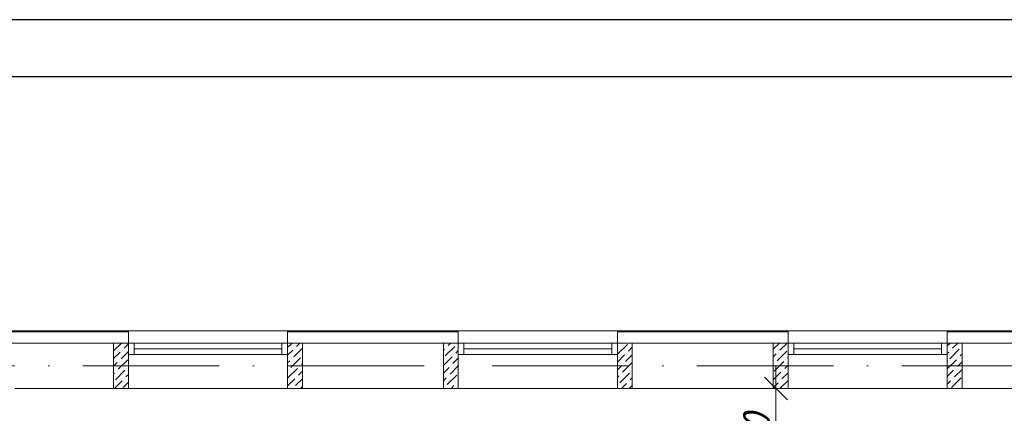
# Model space of a CAD drawing. Header units: millimetres. Extents: x 1114507 to 93926427, y 174473 to 817039.
# Tile 184 of 256: x 1553348 to 1562005, y 782006 to 785472. Entities that reach past the tile are written whole.
import ezdxf

# ---------------------------------------------------------------- set-up
doc = ezdxf.new("R2010")
doc.units = ezdxf.units.MM
doc.linetypes.add('ACAD_ISO10W100', pattern=[18, 12, -3, 0, -3])
doc.layers.add('размеры', color=12, linetype='Continuous', lineweight=15)
doc.styles.add('ISOCPEUR 1', font='isocpeur.TTF')
doc.styles.get("Standard").update_dxf_attribs({"font": 'isocpeui.ttf'})
doc.dimstyles.new('Санжар', dxfattribs={"dimtxt": 240, "dimasz": 200, "dimexe": 200, "dimexo": 200, "dimgap": 50, "dimtad": 1, "dimdec": 0, "dimtxsty": 'Standard', "dimblk": 'OBLIQUE', "dimcen": 2.5, "dimdle": 200, "dimclrd": 152, "dimclre": 152, "dimclrt": 152, "dimadec": 0, "dimazin": 0, "dimtfac": 1, "dimtdec": 0, "dimtmove": 0, "dimatfit": 3, "dimldrblk": 'OBLIQUE', "dimfxl": 0, "dimlwd": 0, "dimlwe": 0, "dimarcsym": 0})

# ---------------------------------------------------------------- blocks, each defined once
blk = doc.blocks.new('blokqav2mak')
at = {"color": 252, "lineweight": 0, "ltscale": 100}
for p, q in [((1550282, 782732.1), (1548082, 782732.1)), ((1550282, 782625.1), (1550282, 782732.1)), ((1553182, 782732.1), (1551682, 782732.1)), ((1551682, 782625.1), (1551682, 782732.1)), ((1553182, 782625.1), (1553182, 782732.1)), ((1556082, 782732.1), (1554582, 782732.1)), ((1554582, 782625.1), (1554582, 782732.1)), ((1556082, 782625.1), (1556082, 782732.1)), ((1559882, 782732.1), (1557482, 782732.1)), ((1557482, 782625.1), (1557482, 782732.1))]:
    blk.add_line(p, q, dxfattribs=at)
at = {"lineweight": 0, "ltscale": 100}
for p, q in [((1551682, 782732.1), (1550282, 782732.1)), ((1554582, 782732.1), (1553182, 782732.1)), ((1557482, 782732.1), (1556082, 782732.1)), ((1550282, 782625.1), (1548082, 782625.1)), ((1550282, 782625.1), (1550282, 782225.1)), ((1553182, 782625.1), (1551682, 782625.1)), ((1551682, 782625.1), (1551682, 782225.1)), ((1553182, 782625.1), (1553182, 782225.1)), ((1556082, 782625.1), (1554582, 782625.1)), ((1554582, 782625.1), (1554582, 782225.1)), ((1556082, 782625.1), (1556082, 782225.1)), ((1559882, 782625.1), (1557482, 782625.1)), ((1557482, 782625.1), (1557482, 782225.1)), ((1550282, 782225.1), (1549282, 782225.1)), ((1551682, 782225.1), (1550282, 782225.1)), ((1553182, 782225.1), (1551682, 782225.1)), ((1554582, 782225.1), (1553182, 782225.1)), ((1556082, 782225.1), (1554582, 782225.1)), ((1557482, 782225.1), (1556082, 782225.1)), ((1558482, 782225.1), (1557482, 782225.1))]:
    blk.add_line(p, q, dxfattribs=at)
at = {"color": 32, "lineweight": 0, "ltscale": 100}
for p, q in [((1550282, 782725.1), (1548082, 782725.1)), ((1553182, 782725.1), (1551682, 782725.1)), ((1556082, 782725.1), (1554582, 782725.1)), ((1559882, 782725.1), (1557482, 782725.1))]:
    blk.add_line(p, q, dxfattribs=at)
at = {"linetype": 'Continuous', "lineweight": 0, "ltscale": 100}
for p, q in [((1550152, 782555.3, 0), (1550221.8, 782625.1, 0)), ((1550226.3, 782562.2, 0), (1550226.3, 782562.2, 0)), ((1550243.2, 782579.1, 0), (1550282, 782617.9, 0)), ((1551682, 782584.7, 0), (1551722.4, 782625.1, 0)), ((1551682, 782517.3, 0), (1551726.9, 782562.2, 0)), ((1551735.3, 782503.3, 0), (1551812, 782580, 0)), ((1551743.8, 782579.1, 0), (1551743.8, 782579.1, 0)), ((1551760.6, 782595.9, 0), (1551789.8, 782625.1, 0)), ((1553052, 782563, 0), (1553059.7, 782570.6, 0)), ((1553068.1, 782511.7, 0), (1553152.3, 782595.9, 0)), ((1553076.5, 782587.5, 0), (1553076.5, 782587.5, 0)), ((1553093.3, 782604.3, 0), (1553114.1, 782625.1, 0)), ((1553160.7, 782537, 0), (1553182, 782558.3, 0)), ((1553169.1, 782612.7, 0), (1553169.1, 782612.7, 0)), ((1554585.5, 782528.6, 0), (1554669.7, 782612.7, 0)), ((1554593.9, 782604.3, 0), (1554593.9, 782604.3, 0)), ((1554610.8, 782621.2, 0), (1554614.7, 782625.1, 0)), ((1554678.1, 782553.8, 0), (1554712, 782587.7, 0)), ((1555952, 782570.8, 0), (1556002.4, 782621.2, 0)), ((1556010.9, 782562.2, 0), (1556073.7, 782625.1, 0)), ((1557482, 782600.2, 0), (1557507, 782625.1, 0)), ((1557503, 782486.5, 0), (1557587.2, 782570.6, 0)), ((1557511.4, 782562.2, 0), (1557511.4, 782562.2, 0)), ((1557528.3, 782579.1, 0), (1557574.3, 782625.1, 0)), ((1557604.1, 782587.5, 0), (1557604.1, 782587.5, 0)), ((1550152, 782487.9, 0), (1550209.5, 782545.4, 0)), ((1550192.6, 782393.8, 0), (1550276.8, 782478, 0)), ((1550201.1, 782469.6, 0), (1550201.1, 782469.6, 0)), ((1550217.9, 782486.5, 0), (1550282, 782550.6, 0)), ((1551682, 782450, 0), (1551701.7, 782469.6, 0)), ((1551710.1, 782410.7, 0), (1551794.3, 782494.9, 0)), ((1551718.5, 782486.5, 0), (1551718.5, 782486.5, 0)), ((1551811.1, 782511.7, 0), (1551811.1, 782511.7, 0)), ((1553052, 782428.3, 0), (1553127, 782503.3, 0)), ((1553135.4, 782444.4, 0), (1553182, 782491, 0)), ((1553143.8, 782520.1, 0), (1553143.8, 782520.1, 0)), ((1554582, 782457.7, 0), (1554644.4, 782520.1, 0)), ((1554652.9, 782461.2, 0), (1554712, 782520.4, 0)), ((1554661.3, 782537, 0), (1554661.3, 782537, 0)), ((1555952, 782503.4, 0), (1555977.2, 782528.6, 0)), ((1555985.6, 782469.6, 0), (1556069.8, 782553.8, 0)), ((1555994, 782545.4, 0), (1555994, 782545.4, 0)), ((1556061.4, 782478, 0), (1556061.4, 782478, 0)), ((1556078.2, 782494.9, 0), (1556082, 782498.7, 0)), ((1557482, 782532.8, 0), (1557494.6, 782545.4, 0)), ((1557482, 782398.1, 0), (1557562, 782478, 0)), ((1557486.2, 782469.6, 0), (1557486.2, 782469.6, 0)), ((1557578.8, 782494.9, 0), (1557578.8, 782494.9, 0)), ((1557595.6, 782511.7, 0), (1557612, 782528.1, 0)), ((1550152, 782420.6, 0), (1550184.2, 782452.8, 0)), ((1550167.4, 782301.2, 0), (1550251.6, 782385.4, 0)), ((1550268.4, 782402.3, 0), (1550268.4, 782402.3, 0)), ((1551684.8, 782318.1, 0), (1551769, 782402.3, 0)), ((1551693.2, 782393.8, 0), (1551693.2, 782393.8, 0)), ((1551785.8, 782419.1, 0), (1551785.8, 782419.1, 0)), ((1551802.7, 782435.9, 0), (1551812, 782445.3, 0)), ((1553052, 782361, 0), (1553101.8, 782410.7, 0)), ((1553110.2, 782351.8, 0), (1553182, 782423.6, 0)), ((1553118.6, 782427.5, 0), (1553118.6, 782427.5, 0)), ((1554582, 782390.4, 0), (1554619.2, 782427.5, 0)), ((1554627.6, 782368.6, 0), (1554711.8, 782452.8, 0)), ((1554636, 782444.4, 0), (1554636, 782444.4, 0)), ((1555960.3, 782377, 0), (1556044.5, 782461.2, 0)), ((1555968.8, 782452.8, 0), (1555968.8, 782452.8, 0)), ((1556036.1, 782385.4, 0), (1556036.1, 782385.4, 0)), ((1556052.9, 782402.3, 0), (1556082, 782431.4, 0)), ((1557482, 782330.8, 0), (1557536.7, 782385.4, 0)), ((1557545.1, 782326.5, 0), (1557612, 782393.4, 0)), ((1557553.5, 782402.3, 0), (1557553.5, 782402.3, 0)), ((1557570.4, 782419.1, 0), (1557612, 782460.8, 0)), ((1550152, 782353.2, 0), (1550159, 782360.2, 0)), ((1550175.8, 782377, 0), (1550175.8, 782377, 0)), ((1550243.2, 782309.7, 0), (1550243.2, 782309.7, 0)), ((1550260, 782326.5, 0), (1550282, 782348.5, 0)), ((1551682, 782247.9, 0), (1551743.8, 782309.7, 0)), ((1551752.2, 782250.7, 0), (1551812, 782310.6, 0)), ((1551760.6, 782326.5, 0), (1551760.6, 782326.5, 0)), ((1551777.4, 782343.3, 0), (1551812, 782377.9, 0)), ((1553052, 782293.6, 0), (1553076.5, 782318.1, 0)), ((1553084.9, 782259.1, 0), (1553169.1, 782343.3, 0)), ((1553093.3, 782334.9, 0), (1553093.3, 782334.9, 0)), ((1554582, 782323, 0), (1554593.9, 782334.9, 0)), ((1554602.3, 782276, 0), (1554686.5, 782360.2, 0)), ((1554610.8, 782351.8, 0), (1554610.8, 782351.8, 0)), ((1554695, 782301.2, 0), (1554712, 782318.3, 0)), ((1554703.4, 782377, 0), (1554703.4, 782377, 0)), ((1555952, 782301.4, 0), (1556019.3, 782368.6, 0)), ((1556010.5, 782225.1, 0), (1556082, 782296.7, 0)), ((1556027.7, 782309.7, 0), (1556082, 782364, 0)), ((1557519.9, 782233.9, 0), (1557604.1, 782318.1, 0)), ((1557528.3, 782309.7, 0), (1557528.3, 782309.7, 0)), ((1550158.6, 782225.1, 0), (1550226.3, 782292.8, 0)), ((1550234.7, 782233.9, 0), (1550282, 782281.2, 0)), ((1551735.3, 782233.9, 0), (1551735.3, 782233.9, 0)), ((1551793.9, 782225.1, 0), (1551811.1, 782242.3, 0)), ((1553068.1, 782242.3, 0), (1553068.1, 782242.3, 0)), ((1553118.2, 782225.1, 0), (1553143.8, 782250.7, 0)), ((1553160.7, 782267.6, 0), (1553160.7, 782267.6, 0)), ((1553177.5, 782284.4, 0), (1553182, 782288.9, 0)), ((1554585.5, 782259.1, 0), (1554585.5, 782259.1, 0)), ((1554618.8, 782225.1, 0), (1554661.3, 782267.6, 0)), ((1554678.1, 782284.4, 0), (1554678.1, 782284.4, 0)), ((1554686.2, 782225.1, 0), (1554712, 782251, 0)), ((1555952, 782234, 0), (1555994, 782276, 0)), ((1556010.9, 782292.8, 0), (1556010.9, 782292.8, 0)), ((1556078.2, 782225.5, 0), (1556078.2, 782225.5, 0)), ((1557482, 782263.4, 0), (1557511.4, 782292.8, 0)), ((1557578.4, 782225.1, 0), (1557578.8, 782225.5, 0)), ((1557595.6, 782242.3, 0), (1557595.6, 782242.3, 0))]:
    blk.add_line(p, q, dxfattribs=at)
at = {"color": 5, "lineweight": 0}
for p, q in [((1550332, 782625.1), (1550282, 782625.1)), ((1550282, 782625.1), (1550282, 782525.1)), ((1551632, 782625.1), (1550332, 782625.1)), ((1550332, 782525.1), (1550332, 782625.1)), ((1551632, 782575.1), (1550332, 782575.1)), ((1551632, 782525.1), (1551632, 782625.1)), ((1551632, 782625.1), (1551682, 782625.1)), ((1551682, 782625.1), (1551682, 782525.1)), ((1553232, 782625.1), (1553182, 782625.1)), ((1553182, 782625.1), (1553182, 782525.1)), ((1554532, 782625.1), (1553232, 782625.1)), ((1553232, 782525.1), (1553232, 782625.1)), ((1554532, 782575.1), (1553232, 782575.1)), ((1554532, 782525.1), (1554532, 782625.1)), ((1554532, 782625.1), (1554582, 782625.1)), ((1554582, 782625.1), (1554582, 782525.1)), ((1556132, 782625.1), (1556082, 782625.1)), ((1556082, 782625.1), (1556082, 782525.1)), ((1557432, 782625.1), (1556132, 782625.1)), ((1556132, 782525.1), (1556132, 782625.1)), ((1557432, 782575.1), (1556132, 782575.1)), ((1557432, 782525.1), (1557432, 782625.1)), ((1557432, 782625.1), (1557482, 782625.1)), ((1557482, 782625.1), (1557482, 782525.1)), ((1550282, 782525.1), (1550332, 782525.1)), ((1551632, 782525.1), (1550332, 782525.1)), ((1551682, 782525.1), (1551632, 782525.1)), ((1553182, 782525.1), (1553232, 782525.1)), ((1554532, 782525.1), (1553232, 782525.1)), ((1554582, 782525.1), (1554532, 782525.1)), ((1556082, 782525.1), (1556132, 782525.1)), ((1557432, 782525.1), (1556132, 782525.1)), ((1557482, 782525.1), (1557432, 782525.1))]:
    blk.add_line(p, q, dxfattribs=at)
at = {"color": 1, "linetype": 'ACAD_ISO10W100', "lineweight": 0, "ltscale": 100}
blk.add_line((1572682, 782425.1), (1545682, 782425.1), dxfattribs=at)
at = {"layer": 'размеры', "lineweight": 0, "ltscale": 5}
for p, q in [((1550282, 782625.1), (1550152, 782625.1)), ((1550152, 782625.1), (1550152, 782225.1)), ((1550282, 782225.1), (1550282, 782625.1)), ((1551812, 782625.1), (1551682, 782625.1)), ((1551682, 782625.1), (1551682, 782225.1)), ((1551812, 782225.1), (1551812, 782625.1)), ((1553182, 782625.1), (1553052, 782625.1)), ((1553052, 782625.1), (1553052, 782225.1)), ((1553182, 782225.1), (1553182, 782625.1)), ((1554712, 782625.1), (1554582, 782625.1)), ((1554582, 782625.1), (1554582, 782225.1)), ((1554712, 782225.1), (1554712, 782625.1)), ((1556082, 782625.1), (1555952, 782625.1)), ((1555952, 782625.1), (1555952, 782225.1)), ((1556082, 782225.1), (1556082, 782625.1)), ((1557612, 782625.1), (1557482, 782625.1)), ((1557482, 782625.1), (1557482, 782225.1)), ((1557612, 782225.1), (1557612, 782625.1)), ((1550152, 782225.1), (1550282, 782225.1)), ((1551682, 782225.1), (1551812, 782225.1)), ((1553052, 782225.1), (1553182, 782225.1)), ((1554582, 782225.1), (1554712, 782225.1)), ((1555952, 782225.1), (1556082, 782225.1)), ((1557482, 782225.1), (1557612, 782225.1))]:
    blk.add_line(p, q, dxfattribs=at)
blk = doc.blocks.new('_Oblique')
at = {"color": 0, "linetype": 'ByBlock', "lineweight": -2}
blk.add_line((-0.5, -0.5), (0.5, 0.5), dxfattribs=at)
blk = doc.blocks.new('*D1638')
at = {"color": 152, "linetype": 'Continuous', "lineweight": 0, "ltscale": 100, "transparency": 16777216}
for p, q in [((1559997.8, 782425.1), (1559997.8, 781075.1)), ((1560104.2, 782225.1), (1559797.8, 782225.1)), ((1560104.2, 781275.1), (1559797.8, 781275.1))]:
    blk.add_line(p, q, dxfattribs=at)
at = {"layer": 'Defpoints', "color": 0, "lineweight": 35, "ltscale": 100, "transparency": 16777216}
for p in [(1560304.2, 782225.1), (1559997.8, 781275.1), (1560304.2, 781275.1)]:
    blk.add_point(p, dxfattribs=at)
at = {"color": 152, "lineweight": 0, "ltscale": 100, "transparency": 16777216, "xscale": 200, "yscale": 200, "zscale": 200}
for p, rotation in [((1559997.8, 782225.1), 90), ((1559997.8, 781275.1), 270)]:
    blk.add_blockref('_Oblique', p, dxfattribs=dict(at, rotation=rotation))
at = {"color": 152, "lineweight": 35, "ltscale": 100, "transparency": 16777216, "insert": (1559827.8, 781750.1), "char_height": 240, "attachment_point": 5, "rotation": 90, "bg_fill": 3, "box_fill_scale": 1.1, "bg_fill_color": 256, "bg_fill_true_color": 13158600, "bg_fill_transparency": 0}
blk.add_mtext('950', dxfattribs=at)

msp = doc.modelspace()

# ---------------------------------------------------------------- linework, layer by layer
at = {"color": 5, "elevation": 0}
msp.add_lwpolyline([(1541850.1, 785471.7), (1594708.1, 785471.7), (1594708.1, 755771.7), (1541850.1, 755771.7)], close=True, dxfattribs=at)
at = {"color": 5, "lineweight": 30, "elevation": 0}
msp.add_lwpolyline([(1543850.1, 784971.7), (1594208.1, 784971.7), (1594208.1, 756271.7), (1543850.1, 756271.7)], close=True, dxfattribs=at)
at = {"layer": 'Defpoints', "color": 3, "linetype": 'ByBlock', "elevation": 0}
msp.add_lwpolyline([(1541850.1, 785471.7), (1583850.1, 785471.7), (1583850.1, 755771.7), (1541850.1, 755771.7)], close=True, dxfattribs=at)

# ---------------------------------------------------------------- block references
at = {"color": 0}
msp.add_blockref('blokqav2mak', (4022.1, 0), dxfattribs=at)

# ---------------------------------------------------------------- next in the draw order: dimensions: what is measured, and where the dimension line sits
at = {"color": 0, "lineweight": 35, "ltscale": 100}
dim = msp.add_linear_dim(base=(1559997.8, 781275.1), p1=(1560304.2, 782225.1), p2=(1560304.2, 781275.1), angle=90, dimstyle='Санжар', override={"dimfxl": 120, "dimfxlon": 1, "dimtfill": 1, "dimarcsym": 1}, dxfattribs=at)
dim.commit()
dim.dimension.update_dxf_attribs({"geometry": '*D1638', "text_midpoint": (1559827.8, 781750.1)})

# ---------------------------------------------------------------- next in the draw order: texts
at = {"linetype": 'ByBlock', "lineweight": 30, "ltscale": 10, "insert": (1197603, 784433.1, 0), "char_height": 250, "width": 18040, "attachment_point": 1, "style": 'ISOCPEUR 1'}
msp.add_mtext('     Рабочая документация по объекту: {\\C7;школы ^J}     Настоящий проект выполнен на основании чертежей марки АС, ВК и ОВ в соответствии с требованиями КМК и ПУЭ.\\P     Внешнее электроснабжение решается в отдельном проекте "Внутриплощадочных сетей"\\P     Проект энергоснабжения школы.\\P     Установленная мощность 33,6 кВт; Расчетная мощность 30,2 кВт  \\P     По надежности энергоснабжения школа относится к потребителям II категории.\\P\\pi1291.6675,t0,19518.5175;{\\LСиловое электрооборудование:\\P\\pi0,tz;}     В качестве вводно-распределительного и силового щита принят щит {\\C0;ПР11-3060-21УЗ (изготовить индв. по заказу) }. В качестве осветительного и силового щита принять щит ЩРВ-6 {\\C0;(изготовить индв. по заказу)} и щит комплектный ОЩВ.\\P\\pt0,19518.5175;     Электропотребителями здания  являются: освещение, штепсельные розетки, электропотребители технологического оборудования. Главный распределительный щит, силовые щиты и щиты освещения приняты сборными с модульными автоматическими выключателями с установкой на DIN-рейку по индивидуальному заказу. В распределительных щитах предусматривается устройство заземляющей шины. Фазораспределение злектронагрузок должно быть равномерным. Автоматические выключатели на розеточных группах имеют устройства  защитного отключения. \\P\\ptz;     Силовыми электроприемниками являются потребители сантехнического и технологического оборудования помещений. Магистральные и распределительные сети выполняются медным кабелем ВВГнг  в винипластовых  трубах в стенах срыто под штукатуркой. Ответвительные коробки установить скрыто на стене.\\P     1.  Розетки разместить на высоте 1800 мм от чистого пола в  помещениях   для  пребывания  детей  (А также см. уточнение по плану)  согласно пункта 12.34 КМК КМК КМК 2.04.17-19. ^J     2.  Выключатели во всех помещениях разместить на высоте 1800 мм.  Отступ от проёмов дверей - 200 мм, а также см. уточнение по плану.^J  Допускается установка выключателей под потолком с управлением при помощи шнура. ПУЭ п. 6.6.31.^J  Установка штепсельных розеток в ванных комнатах, душевых, мыльных помещениях бань, помещениях, содержащих нагреватели для саун (далее по тексту «саунах»), а также в стиральных помещениях прачечных не допускается ПУЭ п. 7.1.48.^JМинимальное расстояние от выключателей, штепсельных розеток и элементов электроустановок до газопроводов должно быть не менее 0,5 м ПУЭ п. 7.1.50.\\P{\\O      \\L\\oЭлектроосвещение}\\P     В соответствии КМК КМК 2.01.05-19. в проекте предусматривается общее рабочее, эвакуационное освещение на напряжение 220В.  Рабочее освещение предусматривается во всех помещениях комплекса, эвакуационное - в коридорах, в фойе, лестничных клетках, вестибюле. На выходах по пути эвакуации устанавливаются световые указатели "Выход" с аккумуляторными  батареями. Светильники аварийного освещения обозначаются значком "А" и выбираются из числа светильников рабочего освещения и питаются от щита ЩАО. Управление освещением выполняется включателями, устанавливаемыми по месту. Выбор светильников произведен в соответствии с назначением помещений, их конструктивными особенностями и характеристикой окружающей среды. В качестве источников света приняты светильники потолочные светодиодные LED панели и {\\C0;светодиодные линейные светильники} . Групповые сети освещения выполняются медным кабелем ВВГнг в винипластовой трубе.\\P\\pi1896.36,t0,28627.16;{\\LЗаземление}\\P\\pi0,tz;     Для защиты от поражения  электрическим током применяется система заземления TN-S  (используется 3я и 5я  жила  кабеля) и выполняется уравнивание потенциалов. Все металлические нетоковедущие части электрооборудования подлежат заземлению. В качестве заземляющих проводников используются нулевые провода сети и специальные заземляющие проводники, прокладываемые совместно с рабочими проводниками от электрощитов до электропотребителей. Сопротивление растеканию тока заземляющих устройств не должно превышать 4 Ом в любое время года. Внутренний контур заземления необходимо присоединить к наружному контуру заземления. Защита от заноса высокого потенциала и уравнивание потенциалов выполняется путем присоединения металлической арматуры фундаментов к горизонтальному  заземлителю. Все соединения выполнить сваркой.', dxfattribs=at)

doc.saveas('drawing.dxf')
